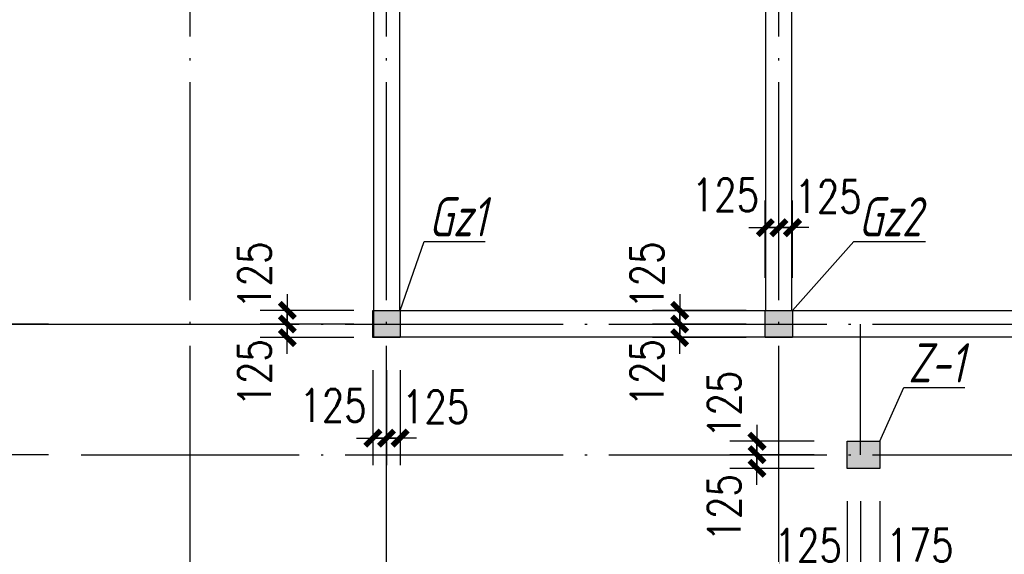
# Model space of a CAD drawing. Extents: x 4757794 to 4799798, y -16905237 to -16875537.
# Tile 3 of 7: x 4764560 to 4773593, y -16893982 to -16889075. Entities that reach past the tile are written whole.
import ezdxf

# ---------------------------------------------------------------- set-up
doc = ezdxf.new("R2010")
doc.units = 0
doc.header["$LTSCALE"] = 1000
doc.header["$MEASUREMENT"] = 0
doc.linetypes.add('DOTE', pattern=[2.42, 2, -0.2, 0.02, -0.2])
doc.layers.get('0').update_dxf_attribs({"linetype": 'CONTINUOUS'})
doc.layers.get('DEFPOINTS').update_dxf_attribs({"linetype": 'CONTINUOUS'})
for name, color, linetype in [('AXIS', 3, 'CONTINUOUS'), ('DOTE', 251, 'CONTINUOUS'), ('LAYER3', 3, 'CONTINUOUS'), ('PUB_DIM', 3, 'CONTINUOUS')]:
    doc.layers.add(name, color=color, linetype=linetype)
doc.styles.add('DIM_FONT', font='SIMPLEX.shx', dxfattribs={"width": 0.8})
doc.styles.add('TEXT', font='gbeitc.shx', dxfattribs={"width": 0.85, "bigfont": 'msi_fsx.shx'})
doc.dimstyles.new('DIMN', dxfattribs={"dimtxt": 300, "dimasz": 1, "dimexe": 250, "dimexo": 300, "dimgap": 150, "dimtad": 1, "dimdec": 0, "dimzin": 0, "dimdsep": 46, "dimtxsty": 'DIM_FONT', "dimblk": '_DIMX', "dimcen": 0.09, "dimclrt": 7, "dimadec": 0, "dimazin": 0, "dimtfac": 1, "dimtdec": 0, "dimtix": 1, "dimtmove": 2, "dimatfit": 3, "dimldrblk": '_DIMX', "dimfxl": 1, "dimtolj": 1, "dimtzin": 0, "dimarcsym": 0})

# ---------------------------------------------------------------- blocks, each defined once
blk = doc.blocks.new('_DIMX')
blk.add_line((-150, 0), (150, 0))
at = {"const_width": 50}
blk.add_lwpolyline([(-70, -70), (70, 70)], dxfattribs=at)
blk = doc.blocks.new('*D102')
at = {"layer": 'AXIS', "color": 0, "lineweight": -2, "transparency": 16777216}
for p, q in [((4771850.1, -16892943), (4771074, -16892943)), ((4771324, -16892942), (4771324, -16892941)), ((4771324, -16892943), (4771324, -16893068)), ((4771850.1, -16893068), (4771074, -16893068)), ((4771324, -16893069), (4771324, -16893070))]:
    blk.add_line(p, q, dxfattribs=at)
at = {"layer": 'DEFPOINTS', "color": 0, "transparency": 16777216}
for p in [(4772150.1, -16892943), (4771324, -16893068), (4772150.1, -16893068)]:
    blk.add_point(p, dxfattribs=at)
at = {"layer": 'AXIS', "color": 0, "lineweight": -2, "transparency": 16777216}
for p, rotation in [((4771324, -16892943), 270), ((4771324, -16893068), 90)]:
    blk.add_blockref('_DIMX', p, dxfattribs=dict(at, rotation=rotation))
at = {"layer": 'AXIS', "color": 7, "transparency": 16777216, "insert": (4771024, -16892605.2), "char_height": 300, "attachment_point": 5, "rotation": 90, "style": 'DIM_FONT'}
blk.add_mtext('\\A1;125', dxfattribs=at)
blk = doc.blocks.new('*D103')
at = {"layer": 'AXIS', "color": 0, "lineweight": -2, "transparency": 16777216}
for p, q in [((4767800.1, -16892293), (4767800.1, -16893164.8)), ((4767925.1, -16892293), (4767925.1, -16893164.8)), ((4767799.1, -16892914.8), (4767798.1, -16892914.8)), ((4767925.1, -16892914.8), (4767800.1, -16892914.8)), ((4767926.1, -16892914.8), (4767927.1, -16892914.8))]:
    blk.add_line(p, q, dxfattribs=at)
at = {"layer": 'DEFPOINTS', "color": 0, "transparency": 16777216}
for p in [(4767800.1, -16891993), (4767925.1, -16891993), (4767800.1, -16892914.8)]:
    blk.add_point(p, dxfattribs=at)
at = {"layer": 'AXIS', "color": 0, "lineweight": -2, "transparency": 16777216}
blk.add_blockref('_DIMX', (4767800.1, -16892914.8), dxfattribs=at)
at = {"layer": 'AXIS', "color": 0, "lineweight": -2, "transparency": 16777216, "rotation": 180}
blk.add_blockref('_DIMX', (4767925.1, -16892914.8), dxfattribs=at)
at = {"layer": 'AXIS', "color": 7, "transparency": 16777216, "insert": (4767434.9, -16892614.8), "char_height": 300, "attachment_point": 5, "style": 'DIM_FONT'}
blk.add_mtext('\\A1;125', dxfattribs=at)
blk = doc.blocks.new('*D104')
at = {"layer": 'AXIS', "color": 0, "lineweight": -2, "transparency": 16777216}
for p, q in [((4767925.1, -16892293), (4767925.1, -16893164.8)), ((4768050.1, -16892293), (4768050.1, -16893164.8)), ((4767924.1, -16892914.8), (4767923.1, -16892914.8)), ((4768050.1, -16892914.8), (4767925.1, -16892914.8)), ((4768051.1, -16892914.8), (4768052.1, -16892914.8))]:
    blk.add_line(p, q, dxfattribs=at)
at = {"layer": 'DEFPOINTS', "color": 0, "transparency": 16777216}
for p in [(4767925.1, -16891993), (4768050.1, -16891993), (4767925.1, -16892914.8)]:
    blk.add_point(p, dxfattribs=at)
at = {"layer": 'AXIS', "color": 0, "lineweight": -2, "transparency": 16777216}
blk.add_blockref('_DIMX', (4767925.1, -16892914.8), dxfattribs=at)
at = {"layer": 'AXIS', "color": 0, "lineweight": -2, "transparency": 16777216, "rotation": 180}
blk.add_blockref('_DIMX', (4768050.1, -16892914.8), dxfattribs=at)
at = {"layer": 'AXIS', "color": 7, "transparency": 16777216, "insert": (4768376, -16892627.7), "char_height": 300, "attachment_point": 5, "style": 'DIM_FONT'}
blk.add_mtext('\\A1;125', dxfattribs=at)
blk = doc.blocks.new('*D105')
at = {"layer": 'AXIS', "color": 0, "lineweight": -2, "transparency": 16777216}
for p, q in [((4767625.1, -16891743), (4766765.1, -16891743)), ((4767015.1, -16891742), (4767015.1, -16891741)), ((4767015.1, -16891743), (4767015.1, -16891868)), ((4767625.1, -16891868), (4766765.1, -16891868)), ((4767015.1, -16891869), (4767015.1, -16891870))]:
    blk.add_line(p, q, dxfattribs=at)
at = {"layer": 'DEFPOINTS', "color": 0, "transparency": 16777216}
for p in [(4767925.1, -16891743), (4767015.1, -16891868), (4767925.1, -16891868)]:
    blk.add_point(p, dxfattribs=at)
at = {"layer": 'AXIS', "color": 0, "lineweight": -2, "transparency": 16777216}
for p, rotation in [((4767015.1, -16891743), 270), ((4767015.1, -16891868), 90)]:
    blk.add_blockref('_DIMX', p, dxfattribs=dict(at, rotation=rotation))
at = {"layer": 'AXIS', "color": 7, "transparency": 16777216, "insert": (4766715.1, -16891419.7), "char_height": 300, "attachment_point": 5, "rotation": 90, "style": 'DIM_FONT'}
blk.add_mtext('\\A1;125', dxfattribs=at)
blk = doc.blocks.new('*D106')
at = {"layer": 'AXIS', "color": 0, "lineweight": -2, "transparency": 16777216}
for p, q in [((4767625.1, -16891868), (4766765.2, -16891868)), ((4767015.2, -16891867), (4767015.2, -16891866)), ((4767015.2, -16891868), (4767015.2, -16891993)), ((4767625.1, -16891993), (4766765.2, -16891993)), ((4767015.2, -16891994), (4767015.2, -16891995))]:
    blk.add_line(p, q, dxfattribs=at)
at = {"layer": 'DEFPOINTS', "color": 0, "transparency": 16777216}
for p in [(4767925.1, -16891868), (4767015.2, -16891993), (4767925.1, -16891993)]:
    blk.add_point(p, dxfattribs=at)
at = {"layer": 'AXIS', "color": 0, "lineweight": -2, "transparency": 16777216}
for p, rotation in [((4767015.2, -16891868), 270), ((4767015.2, -16891993), 90)]:
    blk.add_blockref('_DIMX', p, dxfattribs=dict(at, rotation=rotation))
at = {"layer": 'AXIS', "color": 7, "transparency": 16777216, "insert": (4766715.2, -16892316), "char_height": 300, "attachment_point": 5, "rotation": 90, "style": 'DIM_FONT'}
blk.add_mtext('\\A1;125', dxfattribs=at)
blk = doc.blocks.new('*D107')
at = {"layer": 'AXIS', "color": 0, "lineweight": -2, "transparency": 16777216}
for p, q in [((4771400.1, -16891443), (4771400.1, -16890733.7)), ((4771525.1, -16891443), (4771525.1, -16890733.7)), ((4771399.1, -16890983.7), (4771398.1, -16890983.7)), ((4771525.1, -16890983.7), (4771400.1, -16890983.7)), ((4771526.1, -16890983.7), (4771527.1, -16890983.7))]:
    blk.add_line(p, q, dxfattribs=at)
at = {"layer": 'DEFPOINTS', "color": 0, "transparency": 16777216}
for p in [(4771400.1, -16890983.7), (4771400.1, -16891743), (4771525.1, -16891743)]:
    blk.add_point(p, dxfattribs=at)
at = {"layer": 'AXIS', "color": 0, "lineweight": -2, "transparency": 16777216}
blk.add_blockref('_DIMX', (4771400.1, -16890983.7), dxfattribs=at)
at = {"layer": 'AXIS', "color": 0, "lineweight": -2, "transparency": 16777216, "rotation": 180}
blk.add_blockref('_DIMX', (4771525.1, -16890983.7), dxfattribs=at)
at = {"layer": 'AXIS', "color": 7, "transparency": 16777216, "insert": (4771034.9, -16890683.7), "char_height": 300, "attachment_point": 5, "style": 'DIM_FONT'}
blk.add_mtext('\\A1;125', dxfattribs=at)
blk = doc.blocks.new('*D108')
at = {"layer": 'AXIS', "color": 0, "lineweight": -2, "transparency": 16777216}
for p, q in [((4771525.1, -16891443), (4771525.1, -16890733.7)), ((4771650.1, -16891443), (4771650.1, -16890733.7)), ((4771524.1, -16890983.7), (4771523.1, -16890983.7)), ((4771650.1, -16890983.7), (4771525.1, -16890983.7)), ((4771651.1, -16890983.7), (4771652.1, -16890983.7))]:
    blk.add_line(p, q, dxfattribs=at)
at = {"layer": 'DEFPOINTS', "color": 0, "transparency": 16777216}
for p in [(4771525.1, -16890983.7), (4771525.1, -16891743), (4771650.1, -16891743)]:
    blk.add_point(p, dxfattribs=at)
at = {"layer": 'AXIS', "color": 0, "lineweight": -2, "transparency": 16777216}
blk.add_blockref('_DIMX', (4771525.1, -16890983.7), dxfattribs=at)
at = {"layer": 'AXIS', "color": 0, "lineweight": -2, "transparency": 16777216, "rotation": 180}
blk.add_blockref('_DIMX', (4771650.1, -16890983.7), dxfattribs=at)
at = {"layer": 'AXIS', "color": 7, "transparency": 16777216, "insert": (4771976, -16890696.6), "char_height": 300, "attachment_point": 5, "style": 'DIM_FONT'}
blk.add_mtext('\\A1;125', dxfattribs=at)
blk = doc.blocks.new('*D109')
at = {"layer": 'AXIS', "color": 0, "lineweight": -2, "transparency": 16777216}
for p, q in [((4771225.1, -16891868), (4770365.2, -16891868)), ((4770615.2, -16891867), (4770615.2, -16891866)), ((4770615.2, -16891868), (4770615.2, -16891993)), ((4771225.1, -16891993), (4770365.2, -16891993)), ((4770615.2, -16891994), (4770615.2, -16891995))]:
    blk.add_line(p, q, dxfattribs=at)
at = {"layer": 'DEFPOINTS', "color": 0, "transparency": 16777216}
for p in [(4771525.1, -16891868), (4770615.2, -16891993), (4771525.1, -16891993)]:
    blk.add_point(p, dxfattribs=at)
at = {"layer": 'AXIS', "color": 0, "lineweight": -2, "transparency": 16777216}
for p, rotation in [((4770615.2, -16891868), 270), ((4770615.2, -16891993), 90)]:
    blk.add_blockref('_DIMX', p, dxfattribs=dict(at, rotation=rotation))
at = {"layer": 'AXIS', "color": 7, "transparency": 16777216, "insert": (4770315.2, -16892316), "char_height": 300, "attachment_point": 5, "rotation": 90, "style": 'DIM_FONT'}
blk.add_mtext('\\A1;125', dxfattribs=at)
blk = doc.blocks.new('*D110')
at = {"layer": 'AXIS', "color": 0, "lineweight": -2, "transparency": 16777216}
for p, q in [((4771225.1, -16891743), (4770365.1, -16891743)), ((4770615.1, -16891742), (4770615.1, -16891741)), ((4770615.1, -16891743), (4770615.1, -16891868)), ((4771225.1, -16891868), (4770365.1, -16891868)), ((4770615.1, -16891869), (4770615.1, -16891870))]:
    blk.add_line(p, q, dxfattribs=at)
at = {"layer": 'DEFPOINTS', "color": 0, "transparency": 16777216}
for p in [(4771525.1, -16891743), (4770615.1, -16891868), (4771525.1, -16891868)]:
    blk.add_point(p, dxfattribs=at)
at = {"layer": 'AXIS', "color": 0, "lineweight": -2, "transparency": 16777216}
for p, rotation in [((4770615.1, -16891743), 270), ((4770615.1, -16891868), 90)]:
    blk.add_blockref('_DIMX', p, dxfattribs=dict(at, rotation=rotation))
at = {"layer": 'AXIS', "color": 7, "transparency": 16777216, "insert": (4770315.1, -16891419.7), "char_height": 300, "attachment_point": 5, "rotation": 90, "style": 'DIM_FONT'}
blk.add_mtext('\\A1;125', dxfattribs=at)
blk = doc.blocks.new('*D111')
at = {"layer": 'AXIS', "color": 0, "lineweight": -2, "transparency": 16777216}
for p, q in [((4764825.1, -16891868), (4762675.1, -16891868)), ((4762925.1, -16891869), (4762925.1, -16893067)), ((4764825.1, -16893068), (4762675.1, -16893068))]:
    blk.add_line(p, q, dxfattribs=at)
at = {"layer": 'DEFPOINTS', "color": 0, "transparency": 16777216}
for p in [(4765125.1, -16891868), (4762925.1, -16893068), (4765125.1, -16893068)]:
    blk.add_point(p, dxfattribs=at)
at = {"layer": 'AXIS', "color": 0, "lineweight": -2, "transparency": 16777216}
for p, rotation in [((4762925.1, -16891868), 90), ((4762925.1, -16893068), 270)]:
    blk.add_blockref('_DIMX', p, dxfattribs=dict(at, rotation=rotation))
at = {"layer": 'AXIS', "color": 7, "transparency": 16777216, "insert": (4762625.1, -16892468), "char_height": 300, "attachment_point": 5, "rotation": 90, "style": 'DIM_FONT'}
blk.add_mtext('\\A1;1200', dxfattribs=at)
blk = doc.blocks.new('*D112')
at = {"layer": 'AXIS', "color": 0, "lineweight": -2, "transparency": 16777216}
for p, q in [((4764825.1, -16887668), (4762675.1, -16887668)), ((4762925.1, -16887669), (4762925.1, -16891867)), ((4764825.1, -16891868), (4762675.1, -16891868))]:
    blk.add_line(p, q, dxfattribs=at)
at = {"layer": 'DEFPOINTS', "color": 0, "transparency": 16777216}
for p in [(4765125.1, -16887668), (4762925.1, -16891868), (4765125.1, -16891868)]:
    blk.add_point(p, dxfattribs=at)
at = {"layer": 'AXIS', "color": 0, "lineweight": -2, "transparency": 16777216}
for p, rotation in [((4762925.1, -16887668), 90), ((4762925.1, -16891868), 270)]:
    blk.add_blockref('_DIMX', p, dxfattribs=dict(at, rotation=rotation))
at = {"layer": 'AXIS', "color": 7, "transparency": 16777216, "insert": (4762625.1, -16889768), "char_height": 300, "attachment_point": 5, "rotation": 90, "style": 'DIM_FONT'}
blk.add_mtext('\\A1;4200', dxfattribs=at)
blk = doc.blocks.new('*D119')
at = {"layer": 'AXIS', "color": 0, "lineweight": -2, "transparency": 16777216}
for p, q in [((4764825.1, -16883768), (4761875.1, -16883768)), ((4762125.1, -16883769), (4762125.1, -16891867)), ((4764825.1, -16891868), (4761875.1, -16891868))]:
    blk.add_line(p, q, dxfattribs=at)
at = {"layer": 'DEFPOINTS', "color": 0, "transparency": 16777216}
for p in [(4765125.1, -16883768), (4762125.1, -16891868), (4765125.1, -16891868)]:
    blk.add_point(p, dxfattribs=at)
at = {"layer": 'AXIS', "color": 0, "lineweight": -2, "transparency": 16777216}
for p, rotation in [((4762125.1, -16883768), 90), ((4762125.1, -16891868), 270)]:
    blk.add_blockref('_DIMX', p, dxfattribs=dict(at, rotation=rotation))
at = {"layer": 'AXIS', "color": 7, "transparency": 16777216, "insert": (4761825.1, -16887668), "char_height": 300, "attachment_point": 5, "rotation": 90, "style": 'DIM_FONT'}
blk.add_mtext('\\A1;8100', dxfattribs=at)
blk = doc.blocks.new('*D129')
at = {"layer": 'AXIS', "color": 0, "lineweight": -2, "transparency": 16777216}
for p, q in [((4772275.1, -16893493), (4772275.1, -16894448.2)), ((4772450.1, -16893493), (4772450.1, -16894448.2)), ((4772274.1, -16894198.2), (4772273.1, -16894198.2)), ((4772275.1, -16894198.2), (4772450.1, -16894198.2)), ((4772451.1, -16894198.2), (4772452.1, -16894198.2))]:
    blk.add_line(p, q, dxfattribs=at)
at = {"layer": 'DEFPOINTS', "color": 0, "transparency": 16777216}
for p in [(4772275.1, -16893193), (4772450.1, -16893193), (4772450.1, -16894198.2)]:
    blk.add_point(p, dxfattribs=at)
at = {"layer": 'AXIS', "color": 0, "lineweight": -2, "transparency": 16777216}
blk.add_blockref('_DIMX', (4772275.1, -16894198.2), dxfattribs=at)
at = {"layer": 'AXIS', "color": 0, "lineweight": -2, "transparency": 16777216, "rotation": 180}
blk.add_blockref('_DIMX', (4772450.1, -16894198.2), dxfattribs=at)
at = {"layer": 'AXIS', "color": 7, "transparency": 16777216, "insert": (4772818.8, -16893898.2), "char_height": 300, "attachment_point": 5, "style": 'DIM_FONT'}
blk.add_mtext('\\A1;175', dxfattribs=at)
blk = doc.blocks.new('*D131')
at = {"layer": 'AXIS', "color": 0, "lineweight": -2, "transparency": 16777216}
for p, q in [((4771850.1, -16893068), (4771074, -16893068)), ((4771324, -16893067), (4771324, -16893066)), ((4771324, -16893068), (4771324, -16893193)), ((4771850.1, -16893193), (4771074, -16893193)), ((4771324, -16893194), (4771324, -16893195))]:
    blk.add_line(p, q, dxfattribs=at)
at = {"layer": 'DEFPOINTS', "color": 0, "transparency": 16777216}
for p in [(4772150.1, -16893068), (4771324, -16893193), (4772150.1, -16893193)]:
    blk.add_point(p, dxfattribs=at)
at = {"layer": 'AXIS', "color": 0, "lineweight": -2, "transparency": 16777216}
for p, rotation in [((4771324, -16893068), 270), ((4771324, -16893193), 90)]:
    blk.add_blockref('_DIMX', p, dxfattribs=dict(at, rotation=rotation))
at = {"layer": 'AXIS', "color": 7, "transparency": 16777216, "insert": (4771024, -16893554.5), "char_height": 300, "attachment_point": 5, "rotation": 90, "style": 'DIM_FONT'}
blk.add_mtext('\\A1;125', dxfattribs=at)
blk = doc.blocks.new('*D133')
at = {"layer": 'AXIS', "color": 0, "lineweight": -2, "transparency": 16777216}
for p, q in [((4772150.1, -16893493), (4772150.1, -16894448.2)), ((4772275.1, -16893493), (4772275.1, -16894448.2)), ((4772149.1, -16894198.2), (4772148.1, -16894198.2)), ((4772150.1, -16894198.2), (4772275.1, -16894198.2)), ((4772276.1, -16894198.2), (4772277.1, -16894198.2))]:
    blk.add_line(p, q, dxfattribs=at)
at = {"layer": 'DEFPOINTS', "color": 0, "transparency": 16777216}
for p in [(4772150.1, -16893193), (4772275.1, -16893193), (4772275.1, -16894198.2)]:
    blk.add_point(p, dxfattribs=at)
at = {"layer": 'AXIS', "color": 0, "lineweight": -2, "transparency": 16777216}
blk.add_blockref('_DIMX', (4772150.1, -16894198.2), dxfattribs=at)
at = {"layer": 'AXIS', "color": 0, "lineweight": -2, "transparency": 16777216, "rotation": 180}
blk.add_blockref('_DIMX', (4772275.1, -16894198.2), dxfattribs=at)
at = {"layer": 'AXIS', "color": 7, "transparency": 16777216, "insert": (4771793.9, -16893898.2), "char_height": 300, "attachment_point": 5, "style": 'DIM_FONT'}
blk.add_mtext('\\A1;125', dxfattribs=at)

msp = doc.modelspace()

# ---------------------------------------------------------------- hatches: boundary and pattern name
for points in [[(4768050.1, -16891743), (4767800.1, -16891743), (4767800.1, -16891993), (4768050.1, -16891993)], [(4771650.1, -16891743), (4771400.1, -16891743), (4771400.1, -16891993), (4771650.1, -16891993)]]:
    msp.add_hatch(color=5).paths.add_polyline_path(points)
h = msp.add_hatch(color=5)
h.paths.add_polyline_path([(4772450.1, -16892943), (4772275.1, -16892943), (4772275.1, -16893068), (4772450.1, -16893068)])
h.paths.add_polyline_path([(4772275.1, -16892943), (4772150.1, -16892943), (4772150.1, -16893068), (4772275.1, -16893068)])
h.paths.add_polyline_path([(4772450.1, -16893068), (4772150.1, -16893068), (4772150.1, -16893193), (4772450.1, -16893193)])

# ---------------------------------------------------------------- linework, layer by layer
at = {"color": 2}
for points in [[(4767800.1, -16891743), (4768050.1, -16891743), (4768050.1, -16891993), (4767800.1, -16891993)], [(4771400.1, -16891743), (4771650.1, -16891743), (4771650.1, -16891993), (4771400.1, -16891993)], [(4772450.1, -16892943), (4772450.1, -16893193), (4772150.1, -16893193), (4772150.1, -16892943)]]:
    msp.add_lwpolyline(points, close=True, dxfattribs=at)
at = {"layer": 'AXIS'}
msp.add_line((4761725.1, -16891868), (4765125.1, -16891868), dxfattribs=at)
at = {"layer": 'DOTE', "linetype": 'DOTE'}
for p, q in [((4766125.1, -16894068), (4766125.1, -16882768)), ((4767925.1, -16894068), (4767925.1, -16882768)), ((4771525.1, -16894068), (4771525.1, -16882768)), ((4765125.1, -16891868), (4780925.1, -16891868)), ((4772275.1, -16893068), (4772275.1, -16891868)), ((4765125.1, -16893068), (4776325.1, -16893068))]:
    msp.add_line(p, q, dxfattribs=at)
at = {"layer": 'LAYER3'}
for p, q in [((4771645.1, -16891748), (4771645.1, -16886288)), ((4767805.1, -16887788), (4767805.1, -16891988)), ((4768045.1, -16887788), (4768045.1, -16891748)), ((4771405.1, -16891748), (4771405.1, -16887788)), ((4771405.1, -16891748), (4768045.1, -16891748)), ((4776205.1, -16891748), (4771645.1, -16891748)), ((4780045.1, -16891988), (4767805.1, -16891988))]:
    msp.add_line(p, q, dxfattribs=at)
at = {"layer": 'PUB_DIM'}
for points in [[(4768050.1, -16891743), (4768270.9, -16891109.3), (4768830.3, -16891109.3)], [(4771650.1, -16891743), (4772212.7, -16891109.3), (4772870.7, -16891109.3)], [(4772450.1, -16892943), (4772670.9, -16892449.8), (4773230.3, -16892449.8)]]:
    msp.add_lwpolyline(points, dxfattribs=at)

# ---------------------------------------------------------------- texts
at = {"layer": 'PUB_DIM', "style": 'TEXT', "width": 0.85}
for s, p in [('Gz1', (4768313.3, -16891063.7)), ('Gz2', (4772255.1, -16891063.7)), ('Z-1', (4772713.3, -16892404.2))]:
    msp.add_text(s, height=360, dxfattribs=at).set_placement(p)

# ---------------------------------------------------------------- dimensions: what is measured, and where the dimension line sits
at = {"layer": 'AXIS'}
dim = msp.add_linear_dim(base=(4762125.1, -16891868), p1=(4765125.1, -16883768), p2=(4765125.1, -16891868), angle=270, dimstyle='DIMN', dxfattribs=at)
dim.commit()
dim.dimension.update_dxf_attribs({"geometry": '*D119', "text_midpoint": (4761825.1, -16887668), "dimtype": 161})
for base, p1, p2, picture, middle in [((4762925.1, -16891868), (4765125.1, -16887668), (4765125.1, -16891868), '*D112', (4762625.1, -16889768)), ((4762925.1, -16893068), (4765125.1, -16891868), (4765125.1, -16893068), '*D111', (4762625.1, -16892468))]:
    dim = msp.add_linear_dim(base=base, p1=p1, p2=p2, angle=90, dimstyle='DIMN', dxfattribs=at)
    dim.commit()
    dim.dimension.update_dxf_attribs({"geometry": picture, "text_midpoint": middle})
for base, p1, p2, picture, middle in [((4771400.1, -16890983.7), (4771525.1, -16891743), (4771400.1, -16891743), '*D107', (4771034.9, -16890683.7)), ((4771525.1, -16890983.7), (4771650.1, -16891743), (4771525.1, -16891743), '*D108', (4771976, -16890696.6)), ((4767800.1, -16892914.8), (4767925.1, -16891993), (4767800.1, -16891993), '*D103', (4767434.9, -16892614.8)), ((4767925.1, -16892914.8), (4768050.1, -16891993), (4767925.1, -16891993), '*D104', (4768376, -16892627.7)), ((4772275.1, -16894198.2), (4772150.1, -16893193), (4772275.1, -16893193), '*D133', (4771793.9, -16893898.2)), ((4772450.1, -16894198.2), (4772275.1, -16893193), (4772450.1, -16893193), '*D129', (4772818.8, -16893898.2))]:
    dim = msp.add_linear_dim(base=base, p1=p1, p2=p2, dimstyle='DIMN', override={"dimlfac": 1}, dxfattribs=at)
    dim.commit()
    dim.dimension.update_dxf_attribs({"geometry": picture, "text_midpoint": middle, "dimtype": 160})
for base, p1, p2, picture, middle in [((4767015.1, -16891868), (4767925.1, -16891743), (4767925.1, -16891868), '*D105', (4766715.1, -16891419.7)), ((4770615.1, -16891868), (4771525.1, -16891743), (4771525.1, -16891868), '*D110', (4770315.1, -16891419.7)), ((4767015.2, -16891993), (4767925.1, -16891868), (4767925.1, -16891993), '*D106', (4766715.2, -16892316)), ((4770615.2, -16891993), (4771525.1, -16891868), (4771525.1, -16891993), '*D109', (4770315.2, -16892316)), ((4771324, -16893068), (4772150.1, -16892943), (4772150.1, -16893068), '*D102', (4771024, -16892605.2)), ((4771324, -16893193), (4772150.1, -16893068), (4772150.1, -16893193), '*D131', (4771024, -16893554.5))]:
    dim = msp.add_linear_dim(base=base, p1=p1, p2=p2, angle=90, dimstyle='DIMN', override={"dimlfac": 1}, dxfattribs=at)
    dim.commit()
    dim.dimension.update_dxf_attribs({"geometry": picture, "text_midpoint": middle, "dimtype": 160})

doc.saveas('drawing.dxf')
